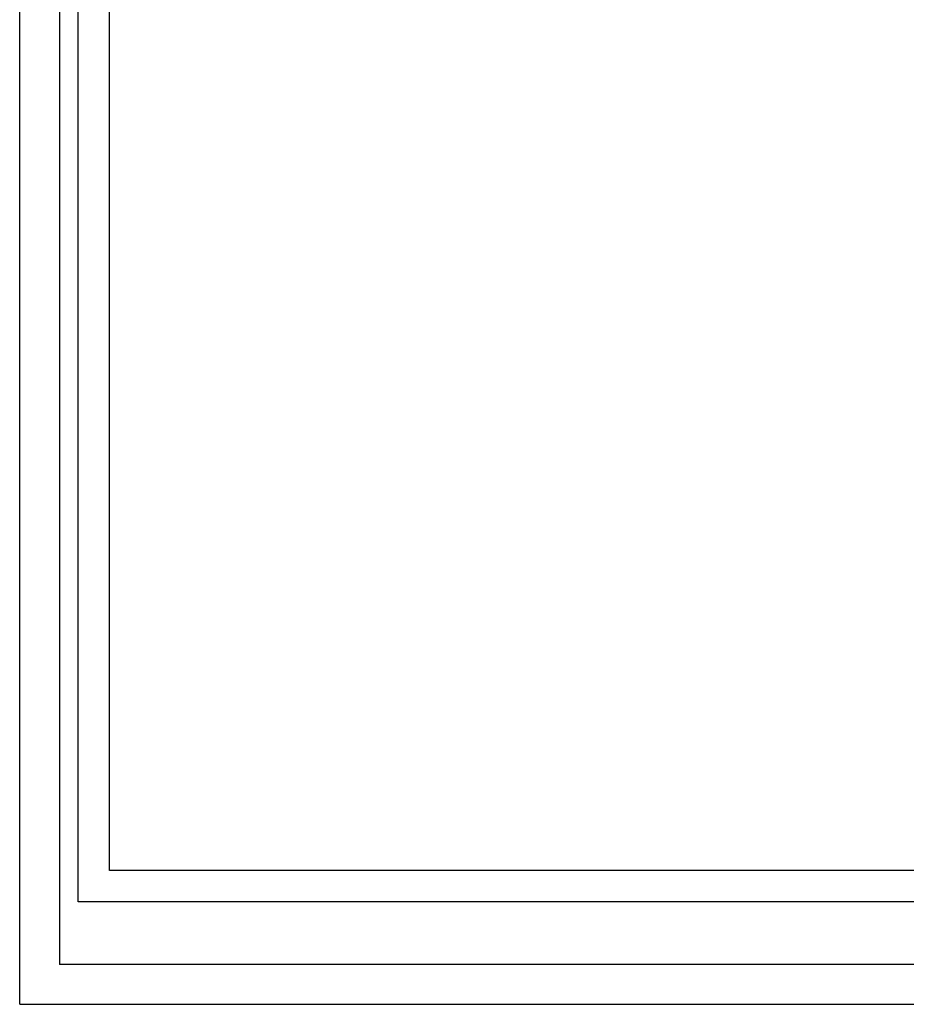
# Model space of a CAD drawing. Extents: x 0 to 1805, y 0 to 1276.
# Tile 1 of 7: x 0 to 414, y 0 to 460. Entities that reach past the tile are written whole.
import ezdxf

# ---------------------------------------------------------------- set-up
doc = ezdxf.new("R2010")
doc.units = 0
doc.layers.get('0').update_dxf_attribs({"linetype": 'CONTINUOUS'})
doc.layers.add('TOP', color=7, linetype='CONTINUOUS')
doc.styles.add('DEFAULT', font='simplex.shx')
doc.styles.add('ISO-1', font='isocp.shx')

msp = doc.modelspace()

# ---------------------------------------------------------------- linework, layer by layer
at = {"color": 251, "linetype": 'CONTINUOUS'}
for q in [(0, 1276.32), (0, 850.88), (1804.59, 0)]:
    msp.add_line((0, 0), q, dxfattribs=at)
at = {"color": 252, "linetype": 'CONTINUOUS'}
for p, q in [((18.57, 1217.82), (18.57, 18.57)), ((41.97, 62.45), (41.97, 1209.05)), ((1718, 62.45), (41.97, 62.45)), ((1726.77, 18.57), (18.57, 18.57)), ((1726.77, 18.57), (18.57, 18.57))]:
    msp.add_line(p, q, dxfattribs=at)
at = {"color": 2, "linetype": 'CONTINUOUS'}
for p, q in [((27.35, 47.82), (27.35, 1209.05)), ((1718, 47.82), (27.35, 47.82))]:
    msp.add_line(p, q, dxfattribs=at)

# ---------------------------------------------------------------- texts
at = {"char_height": 2.5, "attachment_point": 7, "style": 'DEFAULT'}
for s, insert in [('\\W00.928;\\T0.85;\\fsimplex.shx,bigfont.shx;\\fsimplex.shx,bigfont.shx;', (15.45, 423.58)), ('\\W00.928;\\T0.85;\\fsimplex.shx,bigfont.shx;\\fsimplex.shx,bigfont.shx;', (17.95, 426.83)), ('\\W01.124;\\T0.94;\\fsimplex.shx,bigfont.shx;\\fsimplex.shx,bigfont.shx;', (15.57, 420.19)), ('\\W00.928;\\T0.85;\\fsimplex.shx,bigfont.shx;\\fsimplex.shx,bigfont.shx;', (17.95, 420.33)), ('\\W00.928;\\T0.85;\\fsimplex.shx,bigfont.shx;\\fsimplex.shx,bigfont.shx;', (15.45, 417.08)), ('\\W01.124;\\T0.94;\\fsimplex.shx,bigfont.shx;\\fsimplex.shx,bigfont.shx;', (15.57, 413.69))]:
    msp.add_mtext(s, dxfattribs=dict(at, insert=insert))
at = {"char_height": 2.5, "width": 2.6372, "attachment_point": 7, "style": 'DEFAULT'}
for insert in [(15.57, 426.69), (19.57, 410.44)]:
    msp.add_mtext('\\W01.124;\\T0.94;\\fsimplex.shx,bigfont.shx; \\fsimplex.shx,bigfont.shx;', dxfattribs=dict(at, insert=insert))
at = {"char_height": 4, "width": 533.103, "attachment_point": 1}
for s, insert in [('\\W01.124;\\T0.94;\\fsimplex.shx,bigfont.shx;\\fsimplex.shx,bigfont.shx;', (56.71, 415.86)), ('\\W00.928;\\T0.85;\\fsimplex.shx,bigfont.shx;\\fsimplex.shx,bigfont.shx;', (58.62, 415.77)), ('\\W01.124;\\T0.94;\\fsimplex.shx,bigfont.shx;\\fsimplex.shx,bigfont.shx;', (62.71, 415.66)), ('\\W00.928;\\T0.85;\\fsimplex.shx,bigfont.shx;\\fsimplex.shx,bigfont.shx;', (64.62, 415.77)), ('\\W01.124;\\T0.94;\\fsimplex.shx,bigfont.shx;\\fsimplex.shx,bigfont.shx;', (68.71, 415.66)), ('\\W00.928;\\T0.85;\\fsimplex.shx,bigfont.shx;\\fsimplex.shx,bigfont.shx;', (80.62, 415.77)), ('\\W01.124;\\T0.94;\\fsimplex.shx,bigfont.shx;\\fsimplex.shx,bigfont.shx;', (84.71, 415.66)), ('\\W00.928;\\T0.85;\\fsimplex.shx,bigfont.shx;\\fsimplex.shx,bigfont.shx;', (86.62, 415.77)), ('\\W01.124;\\T0.94;\\fsimplex.shx,bigfont.shx;\\fsimplex.shx,bigfont.shx;', (90.71, 415.66)), ('\\W00.928;\\T0.85;\\fsimplex.shx,bigfont.shx;\\fsimplex.shx,bigfont.shx;', (92.62, 415.77)), ('\\W00.928;\\T0.85;\\fsimplex.shx,bigfont.shx; \\fsimplex.shx,bigfont.shx;', (69.36, 411.4)), ('\\W00.928;\\T0.85;\\fsimplex.shx,bigfont.shx;\\fsimplex.shx,bigfont.shx;', (74.9, 403.62)), ('\\W01.124;\\T0.94;\\fsimplex.shx,bigfont.shx;\\fsimplex.shx,bigfont.shx;', (91.08, 403.39)), ('\\W00.928;\\T0.85;\\fsimplex.shx,bigfont.shx;\\fsimplex.shx,bigfont.shx;', (94.9, 403.62)), ('\\W00.928;\\T0.85;\\fsimplex.shx,bigfont.shx;\\fsimplex.shx,bigfont.shx;', (97.9, 403.62)), ('\\W01.124;\\T0.94;\\fsimplex.shx,bigfont.shx;\\fsimplex.shx,bigfont.shx;', (114.08, 403.39)), ('\\W00.928;\\T0.85;\\fsimplex.shx,bigfont.shx;\\fsimplex.shx,bigfont.shx;', (117.9, 403.62)), ('\\W00.928;\\T0.85;\\fsimplex.shx,bigfont.shx;\\fsimplex.shx,bigfont.shx;', (120.9, 403.62)), ('\\W01.124;\\T0.94;\\fsimplex.shx,bigfont.shx;\\fsimplex.shx,bigfont.shx;', (137.08, 403.39)), ('\\W00.928;\\T0.85;\\fsimplex.shx,bigfont.shx;\\fsimplex.shx,bigfont.shx;', (140.9, 403.62))]:
    msp.add_mtext(s, dxfattribs=dict(at, insert=insert))
at = {"layer": 'TOP', "color": 252, "linetype": 'CONTINUOUS', "char_height": 2, "attachment_point": 7}
for s, insert, style in [('\\W00.991;\\fsimplex.shx,bigfont.shx;\\fsimplex.shx,bigfont.shx;', (199.02, 395.69), 'DEFAULT'), ('\\W00.815;\\fisocp.shx;\\fisocp.shx,bigfont.shx;', (211.02, 395.81), 'ISO-1')]:
    msp.add_mtext(s, dxfattribs=dict(at, insert=insert, style=style))
at = {"layer": 'TOP', "color": 252, "linetype": 'CONTINUOUS', "insert": (207.04, 395.69), "char_height": 2, "width": 3.6115, "attachment_point": 7, "style": 'DEFAULT'}
msp.add_mtext('\\W01.015;\\fsimplex.shx,bigfont.shx;  \\fsimplex.shx,bigfont.shx;', dxfattribs=at)

doc.saveas('drawing.dxf')
